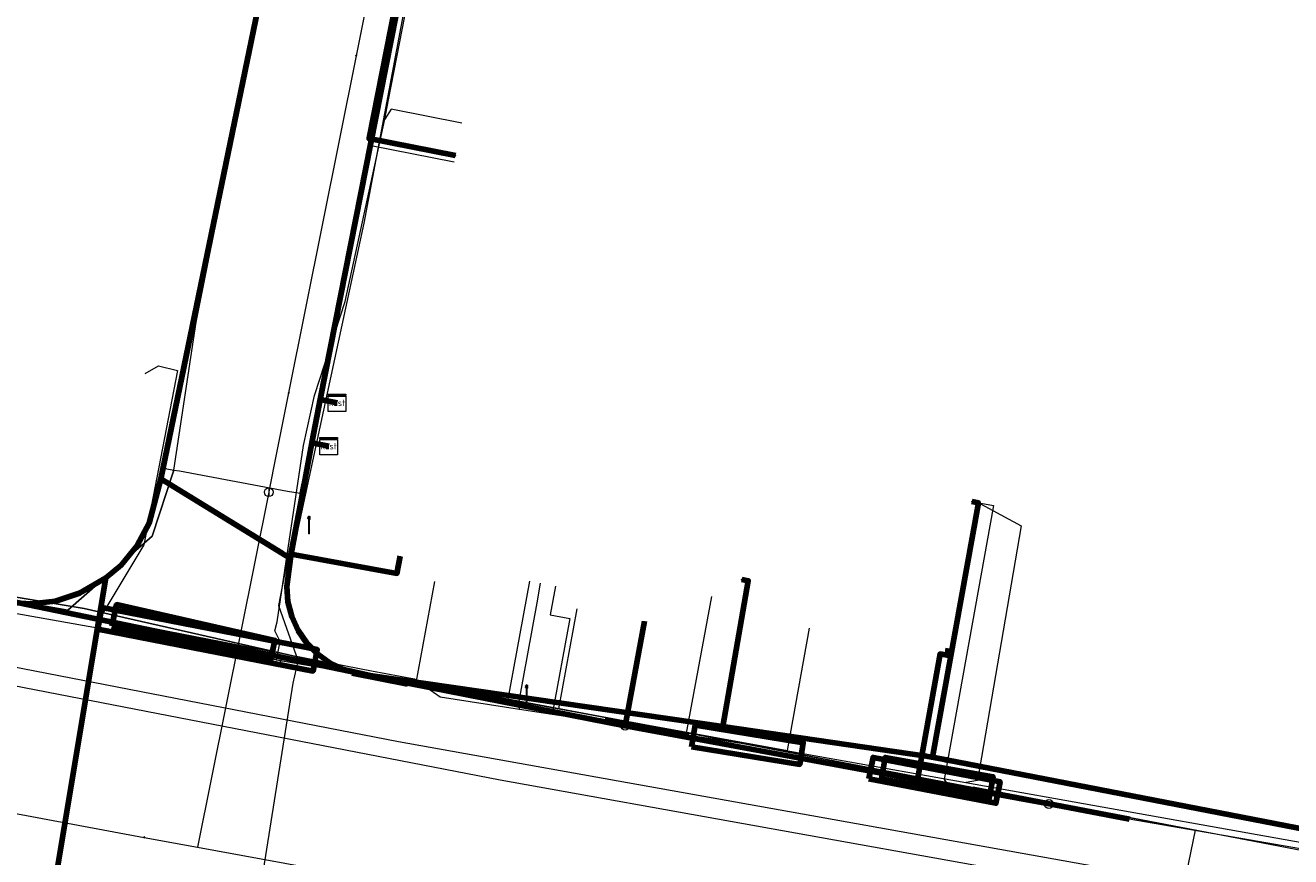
# Model space of a CAD drawing. Extents: x 152558 to 154479, y 462974 to 463683.
# Tile 202 of 256: x 153387 to 153444, y 463292 to 463330. Entities that reach past the tile are written whole.
import ezdxf
from ezdxf.enums import TextEntityAlignment as Align
from ezdxf.lldxf.tags import DXFTag

# ---------------------------------------------------------------- set-up
doc = ezdxf.new("R2010")
doc.units = 0
doc.header["$LTSCALE"] = 0.2
doc.layers.get('0').update_dxf_attribs({"linetype": 'CONTINUOUS'})
for name, color, linetype, lineweight in [('B-RO-KL-DATA_COAXIAAL_17_ZIGGO BV-G', 90, 'KL-DATA-N', 18), ('B-RO-KL-DATA_COAXIAAL_7_ZIGGO BV-G', 90, 'KL-DATA-N', 18), ('B-RO-KL-DATA_HULPSTUK_KPN BV-S', 90, 'CONTINUOUS', 25), ('B-RO-KL-DATA_HULPSTUK_REGGEFIBER OPERATOR BV-S', 90, 'CONTINUOUS', 25), ('B-RO-KL-DATA_HULPSTUK_ZIGGO BV-S', 90, 'CONTINUOUS', 25), ('B-RO-KL-DATA_KABELBED_KPN BV-G', 90, 'CONTINUOUS', 100), ('B-RO-KL-DATA_KABELBED_ZIGGO BV-G', 90, 'CONTINUOUS', 100), ('B-RO-KL-DATA_MANTELBUIS_75_ZIGGO BV-G', 90, 'CONTINUOUS', 100), ('B-RO-KL-DATA_REGGEFIBER OPERATOR BV-G', 90, 'KL-DATA-N', 18), ('B-RO-KL-DATA_STEDIN NETBEHEER BV-G', 90, 'KL-DATA-N', 18), ('B-RO-KL-ET_LS_400 V_STEDIN NETBEHEER BV-G', 190, 'KL-LS-N', 18), ('B-RO-KL-ET_LS_GEMEENTE AMERSFOORT-S', 190, 'CONTINUOUS', 25), ('B-RO-KL-ET_LS_MANTELBUIS_PVC_125_STEDIN NETBEHEER BV-G', 190, 'CONTINUOUS', 100), ('B-RO-KL-ET_MS_10 KV_STEDIN NETBEHEER BV-G', 130, 'KL-MS-N', 18), ('B-RO-KL-ET_MS_MANTELBUIS_PVC_125_STEDIN NETBEHEER BV-G', 130, 'CONTINUOUS', 100), ('B-RO-KL-GAS_LD_ASBESTCEMENT_124_0.1 BAR_STEDIN NETBEHEER BV-G', 50, 'KL-GAS-LD-N', 18), ('B-RO-KL-GAS_LD_HULPSTUK_STEDIN NETBEHEER BV-S', 50, 'CONTINUOUS', 25), ('B-RO-KL-GAS_LD_KOPER_22_0.1 BAR_STEDIN NETBEHEER BV-G', 50, 'KL-GAS-LD-N', 18), ('B-RO-KL-GAS_LD_MANTELBUIS_ASBESTCEMENT_180_STEDIN NETBEHEER BV-G', 50, 'CONTINUOUS', 100), ('B-RO-KL-GAS_LD_PE_32_0.1 BAR_STEDIN NETBEHEER BV-G', 50, 'KL-GAS-LD-N', 18), ('B-RO-KL-GAS_LD_PVC_110_0.1 BAR_STEDIN NETBEHEER BV-G', 50, 'KL-GAS-LD-N', 18), ('B-RO-KL-GAS_LD_PVC_63_0.1 BAR_STEDIN NETBEHEER BV-G', 50, 'KL-GAS-LD-N', 18), ('B-RO-KL-WATER_100_VITENS-G', 170, 'KL-WATER-N', 18), ('B-RO-KL-WATER_HULPSTUK_VITENS-S', 170, 'CONTINUOUS', 25), ('B-RO-OG-INFO_VITENS-S', 7, 'CONTINUOUS', 25)]:
    doc.layers.add(name, color=color, linetype=linetype, lineweight=lineweight)
doc.styles.add('NLCS-ISO', font='NLCS-ISO.ttf')
tags = doc.linetypes.add('KL-DATA-N', pattern='A,4,-1,[101,NLCS.SHX,S=0.5,R=0,X=0,Y=0],-1,4,-1,["D",Standard,S=1,R=0,X=-0.25,Y=-0.5],-1.5', length=12.5).pattern_tags.tags
tags[18] = DXFTag(74, 10)
tags = doc.linetypes.add('KL-GAS-LD-N', pattern='A,4,-1,[69,NLCS.SHX,S=0.5,R=0,X=0,Y=0],-1,4,-1,["L",Standard,S=1,R=0,X=0.25,Y=-0.5],-2', length=13).pattern_tags.tags
tags[18] = DXFTag(74, 10)
tags = doc.linetypes.add('KL-LS-N', pattern='A,4,-1,[103,NLCS.SHX,S=0.75,R=0,X=0,Y=0],-1,4,-1,["L",Standard,S=1,R=0,X=0,Y=-0.5],-2', length=13).pattern_tags.tags
tags[18] = DXFTag(74, 10)
tags = doc.linetypes.add('KL-MS-N', pattern='A,4,-1,[103,NLCS.SHX,S=0.75,R=0,X=0,Y=0],-1,4,-1,["M",Standard,S=1,R=0,X=0,Y=-0.5],-2', length=13).pattern_tags.tags
tags[18] = DXFTag(74, 10)
doc.linetypes.add('KL-WATER-N', pattern='A,7,-0.5,[168,NLCS.SHX,S=0.75,R=0,X=0.75,Y=0],-2', length=9.5)

# ---------------------------------------------------------------- blocks, each defined once
blk = doc.blocks.new('SKL-WTB_HULP_T STUK-SO')
at = {"color": 0, "linetype": 'ByBlock', "lineweight": 18}
blk.add_circle((0, 0), 1, dxfattribs=at)
at = {"color": 0, "linetype": 'ByBlock', "lineweight": -2, "style": 'NLCS-ISO'}
blk.add_text('T', height=1, dxfattribs=at).set_placement((0, 0), align=Align.MIDDLE_CENTER)
at = {"color": 0, "linetype": 'ByBlock', "lineweight": 18, "style": 'NLCS-ISO', "flags": 1}
for tag, p in [('TYPE', (1.5, 0)), ('OMSCHRIJVING', (1.5, -3)), ('LABEL', (1.5, -1.5))]:
    blk.add_attdef(tag, p, '', height=1, dxfattribs=at)
blk = doc.blocks.new('SKL-WTB_HULP_OVERLENGTE-SO')
at = {"color": 0, "linetype": 'ByBlock', "lineweight": 18}
for centre, radius in [((0, 0), 1), ((-0.42, 0), 0.417), ((0.42, 0), 0.417)]:
    blk.add_circle(centre, radius, dxfattribs=at)
at = {"color": 0, "linetype": 'ByBlock', "lineweight": 18, "style": 'NLCS-ISO', "flags": 1}
for tag, p in [('TYPE', (1.5, 0)), ('OMSCHRIJVING', (1.5, -3)), ('LABEL', (1.5, -1.5))]:
    blk.add_attdef(tag, p, '', height=1, dxfattribs=at)
blk = doc.blocks.new('SKL-WTB_HULP_KAST-SO')
at = {"color": 0, "linetype": 'ByBlock', "lineweight": 18}
for points in [[(-2, 2), (2, 2), (2, 1.68), (-2, 1.68)], [(-2, 1.52), (2, 1.52), (2, -2), (-2, -2)]]:
    blk.add_lwpolyline(points, close=True, dxfattribs=at)
at = {"color": 0, "linetype": 'ByBlock', "lineweight": 18, "style": 'NLCS-ISO'}
blk.add_text('kast', height=1.5, dxfattribs=at).set_placement((0, 0), align=Align.MIDDLE_CENTER)
at = {"color": 0, "linetype": 'ByBlock', "lineweight": 18, "style": 'NLCS-ISO', "flags": 1}
for tag, p in [('TYPE', (2.5, 0)), ('OMSCHRIJVING', (2.5, -3)), ('LABEL', (2.5, -1.5))]:
    blk.add_attdef(tag, p, '', height=1, dxfattribs=at)
blk = doc.blocks.new('SKL-WTB_HULP_OVERIG-SO')
at = {"color": 0, "linetype": 'ByBlock', "lineweight": 18}
for points in [[(-0.14, 0.14), (0.14, -0.14)], [(0.14, 0.14), (-0.14, -0.14)]]:
    blk.add_lwpolyline(points, dxfattribs=at)
at = {"color": 0, "linetype": 'ByBlock', "lineweight": 18, "style": 'NLCS-ISO', "flags": 1}
for tag, p in [('TYPE', (1.5, 0)), ('OMSCHRIJVING', (1.5, -3)), ('LABEL', (1.5, -1.5))]:
    blk.add_attdef(tag, p, '', height=1, dxfattribs=at)
blk = doc.blocks.new('SKL-WTB_HULP_AFSLUITER-SO')
at = {"color": 0, "linetype": 'ByBlock', "lineweight": 18}
blk.add_lwpolyline([(0, 0.8), (0, -0.8)], dxfattribs=at)
blk.add_circle((0, 0), 1, dxfattribs=at)
at = {"color": 0, "linetype": 'ByBlock', "lineweight": 18, "style": 'NLCS-ISO', "flags": 1}
for tag, p in [('TYPE', (1.5, 0)), ('OMSCHRIJVING', (1.5, -3)), ('LABEL', (1.5, -1.5))]:
    blk.add_attdef(tag, p, '', height=1, dxfattribs=at)
blk = doc.blocks.new('SKL-WTB_HULP_MOF-SO')
at = {"linetype": 'ByBlock', "lineweight": 18}
h = blk.add_hatch(color=0, dxfattribs=at)
h.dxf.hatch_style = 1
h.paths.add_polyline_path([(-0.5625, 0, 1), (0.5625, 0, 1)])
at = {"color": 0, "linetype": 'ByBlock', "lineweight": 18}
blk.add_circle((0, 0), 0.5625, dxfattribs=at)
at = {"color": 0, "linetype": 'ByBlock', "lineweight": 18, "style": 'NLCS-ISO', "flags": 1}
for tag, p in [('TYPE', (1.5, 0)), ('OMSCHRIJVING', (1.5, -3)), ('LABEL', (1.5, -1.5))]:
    blk.add_attdef(tag, p, '', height=1, dxfattribs=at)
blk = doc.blocks.new('SKL-ET_LS_MAST-SO')
for p, q in [((-0.05, 2.07), (0.05, 2.07)), ((-0.05, -2), (0.05, -2))]:
    blk.add_line(p, q)
for points in [[(-0.18, 1.76), (-0.22, 1.76), (-0.22, 1.84), (-0.18, 1.84), (-0.18, 1.79)], [(-0.18, 1.49), (-0.22, 1.49), (-0.22, 1.57), (-0.18, 1.57), (-0.18, 1.52)], [(-0.18, 1.79), (-0.05, 1.79)], [(-0.18, 1.76), (-0.05, 1.76)], [(-0.18, 1.52), (-0.05, 1.52)], [(-0.18, 1.49), (-0.05, 1.49)], [(-0.05, -2), (-0.05, 2.07)], [(0.05, -2), (0.05, 2.07)], [(0.18, 1.92), (0.05, 1.92)], [(0.18, 1.89), (0.05, 1.89)], [(0.18, 1.66), (0.05, 1.66)], [(0.18, 1.63), (0.05, 1.63)], [(0.18, 1.39), (0.05, 1.39)], [(0.18, 1.36), (0.05, 1.36)], [(0.18, 1.89), (0.22, 1.89), (0.22, 1.97), (0.18, 1.97), (0.18, 1.92)], [(0.18, 1.63), (0.22, 1.63), (0.22, 1.71), (0.18, 1.71), (0.18, 1.66)], [(0.18, 1.36), (0.22, 1.36), (0.22, 1.44), (0.18, 1.44), (0.18, 1.39)]]:
    blk.add_lwpolyline(points)
blk = doc.blocks.new('SOG-INFO_OVERIG-SO')
at = {"color": 0, "linetype": 'ByBlock', "lineweight": 18}
for points in [[(-0.14, 0.14), (0.14, -0.14)], [(0.14, 0.14), (-0.14, -0.14)]]:
    blk.add_lwpolyline(points, dxfattribs=at)
at = {"color": 0, "linetype": 'ByBlock', "lineweight": 18, "style": 'NLCS-ISO', "flags": 1}
for tag, p in [('TYPE', (1.5, 0)), ('OMSCHRIJVING', (1.5, -3)), ('LABEL', (1.5, -1.5))]:
    blk.add_attdef(tag, p, '', height=1, dxfattribs=at)

msp = doc.modelspace()

# ---------------------------------------------------------------- linework, layer by layer
at = {"layer": 'B-RO-KL-DATA_COAXIAAL_17_ZIGGO BV-G', "flags": 128}
for points in [[(153460.543, 463559.799), (153460.36, 463559.108), (153460.146, 463558.302), (153459.007, 463554.013), (153457.438, 463554.343), (153451.772, 463555.536), (153451.395, 463555.636), (153441.014, 463558.398), (153438.984, 463558.938), (153436.568, 463559.58), (153431.734, 463544.673), (153436.987, 463543.296), (153436.954, 463543.113), (153435.252, 463533.541), (153432.808, 463519.797), (153431.298, 463511.308), (153430.895, 463509.043), (153429.473, 463501.047), (153429.287, 463500), (153429.221, 463499.619), (153428.823, 463497.343), (153428.194, 463493.736), (153427.204, 463488.062), (153427.032, 463487.076), (153425.99, 463481.105), (153425.395, 463477.695), (153424.353, 463471.725), (153423.758, 463468.316), (153422.905, 463463.428), (153421.902, 463457.681), (153421.054, 463452.825), (153420.716, 463450.888), (153420.176, 463447.792), (153419.852, 463445.938), (153419.515, 463444.005), (153419.241, 463442.436), (153418.421, 463437.737), (153416.41, 463426.217), (153416.1, 463425.096), (153415.58, 463424.056), (153414.868, 463423.136), (153413.992, 463422.37), (153413.343, 463421.995), (153412.986, 463421.788), (153411.885, 463421.411), (153410.733, 463421.253), (153409.573, 463421.322), (153401.464, 463422.591), (153400.377, 463422.761), (153397.094, 463423.275), (153396.089, 463416.927), (153398.895, 463416.483), (153400.081, 463416.296), (153406.991, 463415.202), (153409.08, 463414.871), (153409.949, 463414.651), (153410.767, 463414.279), (153411.504, 463413.768), (153412.138, 463413.133), (153412.649, 463412.395), (153413.019, 463411.577), (153413.237, 463410.706), (153413.296, 463409.811), (153413.194, 463408.919), (153413.038, 463408.165), (153410.882, 463397.735), (153409.793, 463392.469), (153409.141, 463389.316), (153407.448, 463381.127), (153406.605, 463377.049), (153406.382, 463375.972), (153404.797, 463368.304), (153404.635, 463367.521), (153402.925, 463359.249), (153402.803, 463358.661), (153401.855, 463354.074), (153401.198, 463350.898), (153400.753, 463348.673), (153400.684, 463348.325), (153400.432, 463347.066), (153399.896, 463344.384), (153398.326, 463336.525), (153393.352, 463312.435), (153392.757, 463309.554), (153398.681, 463305.928), (153398.718, 463306.125), (153399.164, 463308.558), (153399.615, 463311.013), (153399.651, 463311.198), (153400.426, 463311.049)], [(153400.426, 463311.049), (153399.651, 463311.198), (153399.675, 463311.32), (153400.039, 463313.172), (153400.805, 463313.025)]]:
    msp.add_lwpolyline(points, dxfattribs=at)
at = {"layer": 'B-RO-KL-DATA_COAXIAAL_7_ZIGGO BV-G', "flags": 128}
for points in [[(153407.257, 463398.469), (153410.882, 463397.735), (153409.793, 463392.469), (153409.141, 463389.316), (153407.448, 463381.127), (153406.605, 463377.049), (153406.382, 463375.972), (153404.797, 463368.304), (153404.635, 463367.521), (153402.925, 463359.249), (153402.803, 463358.661), (153401.855, 463354.074), (153401.198, 463350.898), (153400.753, 463348.673), (153400.684, 463348.325), (153400.432, 463347.066), (153399.896, 463344.384), (153398.326, 463336.525), (153393.352, 463312.435), (153392.757, 463309.554), (153398.681, 463305.928), (153398.718, 463306.125), (153399.164, 463308.558), (153399.615, 463311.013), (153399.651, 463311.198), (153400.426, 463311.049)], [(153407.257, 463398.469), (153410.882, 463397.735), (153409.793, 463392.469), (153409.141, 463389.316), (153407.448, 463381.127), (153406.605, 463377.049), (153406.382, 463375.972), (153404.797, 463368.304), (153404.635, 463367.521), (153402.925, 463359.249), (153402.803, 463358.661), (153401.855, 463354.074), (153401.198, 463350.898), (153400.753, 463348.673), (153400.684, 463348.325), (153400.432, 463347.066), (153399.896, 463344.384), (153398.326, 463336.525), (153393.352, 463312.435), (153392.757, 463309.554), (153398.681, 463305.928), (153398.718, 463306.125), (153399.164, 463308.558), (153399.615, 463311.013), (153399.651, 463311.198), (153400.426, 463311.049)], [(153407.257, 463398.469), (153410.882, 463397.735), (153409.793, 463392.469), (153409.141, 463389.316), (153407.448, 463381.127), (153406.605, 463377.049), (153406.382, 463375.972), (153404.797, 463368.304), (153404.635, 463367.521), (153402.925, 463359.249), (153402.803, 463358.661), (153401.855, 463354.074), (153401.198, 463350.898), (153400.753, 463348.673), (153400.684, 463348.325), (153400.432, 463347.066), (153399.896, 463344.384), (153398.326, 463336.525), (153393.352, 463312.435), (153392.757, 463309.554), (153398.681, 463305.928), (153398.718, 463306.125), (153399.164, 463308.558), (153399.615, 463311.013), (153399.651, 463311.198), (153400.426, 463311.049)], [(153405.587, 463390.035), (153409.141, 463389.316), (153407.448, 463381.127), (153406.605, 463377.049), (153406.382, 463375.972), (153404.797, 463368.304), (153404.635, 463367.521), (153402.925, 463359.249), (153402.803, 463358.661), (153401.855, 463354.074), (153401.198, 463350.898), (153400.753, 463348.673), (153400.684, 463348.325), (153400.432, 463347.066), (153399.896, 463344.384), (153398.326, 463336.525), (153393.352, 463312.435), (153392.757, 463309.554), (153398.681, 463305.928), (153398.718, 463306.125), (153399.164, 463308.558), (153399.615, 463311.013), (153399.651, 463311.198), (153400.426, 463311.049)], [(153405.587, 463390.035), (153409.141, 463389.316), (153407.448, 463381.127), (153406.605, 463377.049), (153406.382, 463375.972), (153404.797, 463368.304), (153404.635, 463367.521), (153402.925, 463359.249), (153402.803, 463358.661), (153401.855, 463354.074), (153401.198, 463350.898), (153400.753, 463348.673), (153400.684, 463348.325), (153400.432, 463347.066), (153399.896, 463344.384), (153398.326, 463336.525), (153393.352, 463312.435), (153392.757, 463309.554), (153398.681, 463305.928), (153398.718, 463306.125), (153399.164, 463308.558), (153399.615, 463311.013), (153399.651, 463311.198), (153400.426, 463311.049)], [(153405.587, 463390.035), (153409.141, 463389.316), (153407.448, 463381.127), (153406.605, 463377.049), (153406.382, 463375.972), (153404.797, 463368.304), (153404.635, 463367.521), (153402.925, 463359.249), (153402.803, 463358.661), (153401.855, 463354.074), (153401.198, 463350.898), (153400.753, 463348.673), (153400.684, 463348.325), (153400.432, 463347.066), (153399.896, 463344.384), (153398.326, 463336.525), (153393.352, 463312.435), (153392.757, 463309.554), (153398.681, 463305.928), (153398.718, 463306.125), (153399.164, 463308.558), (153399.615, 463311.013), (153399.651, 463311.198), (153400.426, 463311.049)], [(153417.379, 463379.7), (153417.085, 463379.76), (153417.205, 463380.348), (153413.875, 463381.03), (153412.226, 463373.071), (153412.023, 463372.091), (153410.594, 463365.194), (153409.578, 463360.29), (153409.335, 463359.115), (153407.59, 463350.695), (153407.266, 463349.128), (153405.861, 463342.346), (153405.739, 463341.758), (153404.418, 463335.383), (153404.175, 463334.209), (153403.182, 463329.16), (153402.584, 463326.119), (153400.097, 463313.467), (153400.039, 463313.172), (153399.675, 463311.32), (153399.651, 463311.198), (153400.426, 463311.049)], [(153402.906, 463376.676), (153404.47, 463376.359), (153406.382, 463375.972), (153404.797, 463368.304), (153404.635, 463367.521), (153402.925, 463359.249), (153402.803, 463358.661), (153401.855, 463354.074), (153401.198, 463350.898), (153400.753, 463348.673), (153400.684, 463348.325), (153400.432, 463347.066), (153399.896, 463344.384), (153398.326, 463336.525), (153393.352, 463312.435), (153392.757, 463309.554), (153398.681, 463305.928), (153398.718, 463306.125), (153399.164, 463308.558), (153399.615, 463311.013), (153399.651, 463311.198), (153400.426, 463311.049)], [(153402.062, 463372.504), (153404.47, 463376.359), (153406.382, 463375.972), (153404.797, 463368.304), (153404.635, 463367.521), (153402.925, 463359.249), (153402.803, 463358.661), (153401.855, 463354.074), (153401.198, 463350.898), (153400.753, 463348.673), (153400.684, 463348.325), (153400.432, 463347.066), (153399.896, 463344.384), (153398.326, 463336.525), (153393.352, 463312.435), (153392.757, 463309.554), (153398.681, 463305.928), (153398.718, 463306.125), (153399.164, 463308.558), (153399.615, 463311.013), (153399.651, 463311.198), (153400.426, 463311.049)], [(153415.783, 463372.343), (153412.226, 463373.071), (153412.023, 463372.091), (153410.594, 463365.194), (153409.578, 463360.29), (153409.335, 463359.115), (153407.59, 463350.695), (153407.266, 463349.128), (153405.861, 463342.346), (153405.739, 463341.758), (153404.418, 463335.383), (153404.175, 463334.209), (153403.182, 463329.16), (153402.584, 463326.119), (153400.097, 463313.467), (153400.039, 463313.172), (153399.675, 463311.32), (153399.651, 463311.198), (153400.426, 463311.049)], [(153401.19, 463368.218), (153404.635, 463367.521), (153402.925, 463359.249), (153402.803, 463358.661), (153401.855, 463354.074), (153401.198, 463350.898), (153400.753, 463348.673), (153400.684, 463348.325), (153400.432, 463347.066), (153399.896, 463344.384), (153398.326, 463336.525), (153393.352, 463312.435), (153392.757, 463309.554), (153398.681, 463305.928), (153398.718, 463306.125), (153399.164, 463308.558), (153399.615, 463311.013), (153399.651, 463311.198), (153400.426, 463311.049)], [(153401.19, 463368.218), (153404.635, 463367.521), (153402.925, 463359.249), (153402.803, 463358.661), (153401.855, 463354.074), (153401.198, 463350.898), (153400.753, 463348.673), (153400.684, 463348.325), (153400.432, 463347.066), (153399.896, 463344.384), (153398.326, 463336.525), (153393.352, 463312.435), (153392.757, 463309.554), (153398.681, 463305.928), (153398.718, 463306.125), (153399.164, 463308.558), (153399.615, 463311.013), (153399.651, 463311.198), (153400.426, 463311.049)], [(153401.19, 463368.218), (153404.635, 463367.521), (153402.925, 463359.249), (153402.803, 463358.661), (153401.855, 463354.074), (153401.198, 463350.898), (153400.753, 463348.673), (153400.684, 463348.325), (153400.432, 463347.066), (153399.896, 463344.384), (153398.326, 463336.525), (153393.352, 463312.435), (153392.757, 463309.554), (153398.681, 463305.928), (153398.718, 463306.125), (153399.164, 463308.558), (153399.615, 463311.013), (153399.651, 463311.198), (153400.426, 463311.049)], [(153413.699, 463366.79), (153410.594, 463365.194), (153409.578, 463360.29), (153409.335, 463359.115), (153407.59, 463350.695), (153407.266, 463349.128), (153405.861, 463342.346), (153405.739, 463341.758), (153404.418, 463335.383), (153404.175, 463334.209), (153403.182, 463329.16), (153402.584, 463326.119), (153400.097, 463313.467), (153400.039, 463313.172), (153399.675, 463311.32), (153399.651, 463311.198), (153400.426, 463311.049)], [(153413.699, 463366.79), (153410.594, 463365.194), (153409.578, 463360.29), (153409.335, 463359.115), (153407.59, 463350.695), (153407.266, 463349.128), (153405.861, 463342.346), (153405.739, 463341.758), (153404.418, 463335.383), (153404.175, 463334.209), (153403.182, 463329.16), (153402.584, 463326.119), (153400.097, 463313.467), (153400.039, 463313.172), (153399.675, 463311.32), (153399.651, 463311.198), (153400.426, 463311.049)], [(153413.244, 463359.54), (153409.578, 463360.29), (153409.335, 463359.115), (153407.59, 463350.695), (153407.266, 463349.128), (153405.861, 463342.346), (153405.739, 463341.758), (153404.418, 463335.383), (153404.175, 463334.209), (153403.182, 463329.16), (153402.584, 463326.119), (153400.097, 463313.467), (153400.039, 463313.172), (153399.675, 463311.32), (153399.651, 463311.198), (153400.426, 463311.049)], [(153413.008, 463358.363), (153409.335, 463359.115), (153407.59, 463350.695), (153407.266, 463349.128), (153405.861, 463342.346), (153405.739, 463341.758), (153404.418, 463335.383), (153404.175, 463334.209), (153403.182, 463329.16), (153402.584, 463326.119), (153400.097, 463313.467), (153400.039, 463313.172), (153399.675, 463311.32), (153399.651, 463311.198), (153400.426, 463311.049)], [(153400.426, 463311.049), (153399.651, 463311.198), (153399.615, 463311.013), (153399.164, 463308.558), (153398.718, 463306.125), (153398.681, 463305.928), (153392.757, 463309.554), (153393.352, 463312.435), (153398.326, 463336.525), (153399.896, 463344.384), (153400.432, 463347.066), (153400.684, 463348.325), (153400.753, 463348.673), (153393.333, 463350.08), (153390.301, 463350.655), (153390.226, 463350.262), (153389.851, 463348.298), (153389.36, 463348.391)], [(153411.279, 463349.94), (153407.59, 463350.695), (153407.266, 463349.128), (153405.861, 463342.346), (153405.739, 463341.758), (153404.418, 463335.383), (153404.175, 463334.209), (153403.182, 463329.16), (153402.584, 463326.119), (153400.097, 463313.467), (153400.039, 463313.172), (153399.675, 463311.32), (153399.651, 463311.198), (153400.426, 463311.049)], [(153411.279, 463349.94), (153407.59, 463350.695), (153407.266, 463349.128), (153405.861, 463342.346), (153405.739, 463341.758), (153404.418, 463335.383), (153404.175, 463334.209), (153403.182, 463329.16), (153402.584, 463326.119), (153400.097, 463313.467), (153400.039, 463313.172), (153399.675, 463311.32), (153399.651, 463311.198), (153400.426, 463311.049)], [(153409.618, 463341.577), (153405.861, 463342.346), (153405.739, 463341.758), (153404.418, 463335.383), (153404.175, 463334.209), (153403.182, 463329.16), (153402.584, 463326.119), (153400.097, 463313.467), (153400.039, 463313.172), (153399.675, 463311.32), (153399.651, 463311.198), (153400.426, 463311.049)], [(153408.143, 463334.621), (153404.418, 463335.383), (153404.175, 463334.209), (153403.182, 463329.16), (153402.584, 463326.119), (153400.097, 463313.467), (153400.039, 463313.172), (153399.675, 463311.32), (153399.651, 463311.198), (153400.426, 463311.049)], [(153354.024, 463315.122), (153352.992, 463309.619), (153359.279, 463308.526), (153365.763, 463307.398), (153374.823, 463305.823), (153383.433, 463304.326), (153385.664, 463303.938), (153386.812, 463303.85), (153387.957, 463303.984), (153389.055, 463304.334), (153390.066, 463304.888), (153390.25, 463305.041), (153390.952, 463305.625), (153391.681, 463306.518), (153392.226, 463307.534), (153392.567, 463308.635), (153392.757, 463309.554), (153398.681, 463305.928), (153398.718, 463306.125), (153399.164, 463308.558), (153399.615, 463311.013), (153399.651, 463311.198), (153400.426, 463311.049)], [(153360.309, 463314.019), (153359.279, 463308.526), (153365.763, 463307.398), (153374.823, 463305.823), (153383.433, 463304.326), (153385.664, 463303.938), (153386.812, 463303.85), (153387.957, 463303.984), (153389.055, 463304.334), (153390.066, 463304.888), (153390.25, 463305.041), (153390.952, 463305.625), (153391.681, 463306.518), (153392.226, 463307.534), (153392.567, 463308.635), (153392.757, 463309.554), (153398.681, 463305.928), (153398.718, 463306.125), (153399.164, 463308.558), (153399.615, 463311.013), (153399.651, 463311.198), (153400.426, 463311.049)], [(153400.805, 463313.025), (153400.039, 463313.172), (153399.675, 463311.32), (153399.651, 463311.198), (153399.615, 463311.013), (153399.164, 463308.558), (153398.718, 463306.125), (153398.681, 463305.928), (153392.757, 463309.554), (153392.567, 463308.635), (153392.226, 463307.534), (153391.681, 463306.518), (153390.952, 463305.625), (153390.25, 463305.041), (153387.872, 463290.826), (153384.428, 463291.452), (153378.673, 463292.499), (153366.317, 463294.745), (153362.362, 463295.464), (153360.491, 463285.541)], [(153374.44, 463282.613), (153374.647, 463283.755), (153377.008, 463283.327), (153378.673, 463292.499), (153384.428, 463291.452), (153387.872, 463290.826), (153390.25, 463305.041), (153390.952, 463305.625), (153391.681, 463306.518), (153392.226, 463307.534), (153392.567, 463308.635), (153392.757, 463309.554), (153398.681, 463305.928), (153398.718, 463306.125), (153399.164, 463308.558), (153399.615, 463311.013), (153399.651, 463311.198), (153399.675, 463311.32), (153400.039, 463313.172), (153400.805, 463313.025)], [(153382.555, 463281.131), (153383.345, 463285.486), (153384.428, 463291.452), (153387.872, 463290.826), (153390.25, 463305.041), (153390.952, 463305.625), (153391.681, 463306.518), (153392.226, 463307.534), (153392.567, 463308.635), (153392.757, 463309.554), (153398.681, 463305.928), (153398.718, 463306.125), (153399.164, 463308.558), (153399.615, 463311.013), (153399.651, 463311.198), (153399.675, 463311.32), (153400.039, 463313.172), (153400.805, 463313.025)], [(153405.656, 463277.713), (153407.376, 463287.238), (153396.97, 463289.144), (153393.133, 463289.846), (153390.384, 463290.35), (153388.17, 463290.772), (153387.872, 463290.826), (153390.25, 463305.041), (153390.952, 463305.625), (153391.681, 463306.518), (153392.226, 463307.534), (153392.567, 463308.635), (153392.757, 463309.554), (153398.681, 463305.928), (153398.718, 463306.125), (153399.164, 463308.558), (153399.615, 463311.013), (153399.651, 463311.198), (153399.675, 463311.32), (153400.039, 463313.172), (153400.805, 463313.025)], [(153395.231, 463279.517), (153396.97, 463289.144), (153393.133, 463289.846), (153390.384, 463290.35), (153388.17, 463290.772), (153387.872, 463290.826), (153390.25, 463305.041), (153390.952, 463305.625), (153391.681, 463306.518), (153392.226, 463307.534), (153392.567, 463308.635), (153392.757, 463309.554), (153398.681, 463305.928), (153398.718, 463306.125), (153399.164, 463308.558), (153399.615, 463311.013), (153399.651, 463311.198), (153399.675, 463311.32), (153400.039, 463313.172), (153400.805, 463313.025)], [(153391.266, 463279.512), (153393.133, 463289.846), (153390.384, 463290.35), (153388.17, 463290.772), (153387.872, 463290.826), (153390.25, 463305.041), (153390.952, 463305.625), (153391.681, 463306.518), (153392.226, 463307.534), (153392.567, 463308.635), (153392.757, 463309.554), (153398.681, 463305.928), (153398.718, 463306.125), (153399.164, 463308.558), (153399.615, 463311.013), (153399.651, 463311.198), (153399.675, 463311.32), (153400.039, 463313.172), (153400.805, 463313.025)], [(153366.79, 463312.877), (153365.763, 463307.398), (153374.823, 463305.823), (153383.433, 463304.326), (153385.664, 463303.938), (153386.812, 463303.85), (153387.957, 463303.984), (153389.055, 463304.334), (153390.066, 463304.888), (153390.25, 463305.041), (153390.952, 463305.625), (153391.681, 463306.518), (153392.226, 463307.534), (153392.567, 463308.635), (153392.757, 463309.554), (153398.681, 463305.928), (153398.718, 463306.125), (153399.164, 463308.558), (153399.615, 463311.013), (153399.651, 463311.198), (153400.426, 463311.049)], [(153375.855, 463311.33), (153374.823, 463305.823), (153383.433, 463304.326), (153385.664, 463303.938), (153386.812, 463303.85), (153387.957, 463303.984), (153389.055, 463304.334), (153390.066, 463304.888), (153390.25, 463305.041), (153390.952, 463305.625), (153391.681, 463306.518), (153392.226, 463307.534), (153392.567, 463308.635), (153392.757, 463309.554), (153398.681, 463305.928), (153398.718, 463306.125), (153399.164, 463308.558), (153399.615, 463311.013), (153399.651, 463311.198), (153400.426, 463311.049)], [(153384.323, 463309.432), (153383.433, 463304.326), (153385.664, 463303.938), (153386.812, 463303.85), (153387.957, 463303.984), (153389.055, 463304.334), (153390.066, 463304.888), (153390.25, 463305.041), (153390.952, 463305.625), (153391.681, 463306.518), (153392.226, 463307.534), (153392.567, 463308.635), (153392.757, 463309.554), (153398.681, 463305.928), (153398.718, 463306.125), (153399.164, 463308.558), (153399.615, 463311.013), (153399.651, 463311.198), (153400.426, 463311.049)], [(153433.304, 463294.722), (153428.656, 463295.577), (153427.304, 463295.826), (153414.644, 463298.156), (153413.961, 463298.292), (153404.109, 463300.256), (153401.787, 463300.682), (153401.114, 463300.866), (153400.484, 463301.165), (153399.916, 463301.569), (153399.426, 463302.065), (153399.03, 463302.639), (153398.74, 463303.273), (153398.564, 463303.948), (153398.508, 463304.643), (153398.573, 463305.337), (153398.681, 463305.928), (153398.718, 463306.125), (153399.164, 463308.558), (153399.615, 463311.013), (153399.651, 463311.198), (153400.426, 463311.049)], [(153428.565, 463301.732), (153428.766, 463301.696), (153428.731, 463301.499), (153428.337, 463301.57), (153427.304, 463295.826), (153414.644, 463298.156), (153413.961, 463298.292), (153404.109, 463300.256), (153401.787, 463300.682), (153401.114, 463300.866), (153400.484, 463301.165), (153399.916, 463301.569), (153399.426, 463302.065), (153399.03, 463302.639), (153398.74, 463303.273), (153398.564, 463303.948), (153398.508, 463304.643), (153398.573, 463305.337), (153398.681, 463305.928), (153398.718, 463306.125), (153399.164, 463308.558), (153399.615, 463311.013), (153399.651, 463311.198), (153400.426, 463311.049)], [(153414.838, 463303.064), (153413.961, 463298.292), (153404.109, 463300.256), (153401.787, 463300.682), (153401.114, 463300.866), (153400.484, 463301.165), (153399.916, 463301.569), (153399.426, 463302.065), (153399.03, 463302.639), (153398.74, 463303.273), (153398.564, 463303.948), (153398.508, 463304.643), (153398.573, 463305.337), (153398.681, 463305.928), (153398.718, 463306.125), (153399.164, 463308.558), (153399.615, 463311.013), (153399.651, 463311.198), (153400.426, 463311.049)], [(153403.681, 463306.028), (153403.537, 463305.241), (153398.718, 463306.125), (153399.164, 463308.558), (153399.615, 463311.013), (153399.651, 463311.198), (153400.426, 463311.049)]]:
    msp.add_lwpolyline(points, dxfattribs=at)
at = {"layer": 'B-RO-KL-DATA_KABELBED_KPN BV-G', "flags": 128}
for points in [[(153404.395, 463335.781), (153404.075, 463334.22), (153402.266, 463325.088), (153406.208, 463324.307)], [(153346.095, 463311.119), (153346.096, 463311.119), (153347.638, 463310.849), (153365.494, 463307.658), (153377.751, 463305.468), (153377.754, 463305.467), (153378.097, 463305.406), (153384.426, 463304.275), (153402.325, 463300.582), (153418.41, 463298.254), (153427.7, 463296.909), (153428.614, 463296.732), (153475.07, 463287.734), (153475.159, 463287.717)], [(153428.614, 463296.732), (153427.995, 463296.856), (153430.085, 463308.47), (153429.79, 463308.523)], [(153418.408, 463298.245), (153418.41, 463298.254), (153419.576, 463304.908), (153419.28, 463304.959)]]:
    msp.add_lwpolyline(points, dxfattribs=at)
at = {"layer": 'B-RO-KL-DATA_KABELBED_ZIGGO BV-G', "flags": 128}
for points in [[(153392.757, 463309.554), (153398.326, 463336.525), (153400.753, 463348.673)], [(153400.039, 463313.172), (153404.418, 463335.383)], [(153399.651, 463311.198), (153400.039, 463313.172)], [(153400.039, 463313.172), (153400.805, 463313.025)], [(153398.718, 463306.125), (153399.651, 463311.198)], [(153399.651, 463311.198), (153400.426, 463311.049)], [(153390.25, 463305.041), (153390.952, 463305.625), (153391.681, 463306.518), (153392.226, 463307.534), (153392.757, 463309.554)], [(153392.757, 463309.554), (153398.681, 463305.928)], [(153413.961, 463298.292), (153401.787, 463300.682), (153401.114, 463300.866), (153400.484, 463301.165), (153399.916, 463301.569), (153399.426, 463302.065), (153399.03, 463302.639), (153398.74, 463303.273), (153398.564, 463303.948), (153398.508, 463304.643), (153398.681, 463305.928)], [(153398.681, 463305.928), (153398.718, 463306.125)], [(153403.681, 463306.028), (153403.537, 463305.241), (153398.718, 463306.125)], [(153383.433, 463304.326), (153385.664, 463303.938), (153386.812, 463303.85), (153387.957, 463303.984), (153389.055, 463304.334), (153390.25, 463305.041)], [(153390.25, 463305.041), (153387.872, 463290.826)], [(153413.961, 463298.292), (153414.838, 463303.064)], [(153428.565, 463301.732), (153428.766, 463301.696), (153428.731, 463301.499), (153428.337, 463301.57), (153427.304, 463295.826)], [(153427.304, 463295.826), (153413.961, 463298.292)], [(153433.304, 463294.722), (153427.304, 463295.826)]]:
    msp.add_lwpolyline(points, dxfattribs=at)
at = {"layer": 'B-RO-KL-DATA_MANTELBUIS_75_ZIGGO BV-G', "flags": 128}
msp.add_lwpolyline([(153393.106, 463309.34), (153398.303, 463306.16)], dxfattribs=at)
at = {"layer": 'B-RO-KL-DATA_REGGEFIBER OPERATOR BV-G', "flags": 128}
for points in [[(153393.36, 463309.953), (153394.367, 463316.712), (153398.611, 463337.826)], [(153399.649, 463311.525), (153402.363, 463324.769), (153406.15, 463324.018)], [(153392.967, 463310.032), (153393.36, 463309.953), (153392.372, 463306.945), (153388.518, 463303.56), (153383.146, 463304.53), (153382.086, 463304.732), (153381.82, 463304.614), (153366.547, 463307.284), (153364.314, 463307.795), (153354.976, 463309.561), (153352.399, 463309.965), (153342.985, 463311.501), (153335.363, 463312.786), (153333.477, 463313.4), (153332.67, 463313.491), (153323.489, 463315.178), (153310.916, 463317.869), (153302.599, 463319.011), (153292.076, 463320.906), (153282.729, 463322.637), (153282.631, 463323.21), (153280.618, 463323.593), (153280.6, 463323.628)], [(153399.123, 463308.909), (153399.649, 463311.525)], [(153383.146, 463304.53), (153388.518, 463303.56), (153392.372, 463306.945), (153393.36, 463309.953)], [(153392.967, 463310.032), (153393.36, 463309.953)], [(153393.36, 463309.953), (153393.616, 463309.921), (153398.539, 463308.995), (153399.123, 463308.909)], [(153399.123, 463308.909), (153398.136, 463303.783), (153399.029, 463301.24)], [(153404.424, 463300.254), (153405.268, 463304.873)], [(153410.927, 463299.066), (153411.761, 463303.63)], [(153410.927, 463299.066), (153421.375, 463297.157), (153422.38, 463302.743)], [(153397.048, 463289.405), (153397.249, 463290.455), (153398.807, 463300.229), (153399.029, 463301.24)], [(153399.029, 463301.24), (153404.424, 463300.254)], [(153404.424, 463300.254), (153410.927, 463299.066)]]:
    msp.add_lwpolyline(points, dxfattribs=at)
at = {"layer": 'B-RO-KL-DATA_STEDIN NETBEHEER BV-G', "flags": 128}
msp.add_lwpolyline([(153345.19, 463311.536), (153349.211, 463310.785), (153375.238, 463306.258), (153383.678, 463304.567), (153389.267, 463303.64), (153402.355, 463300.679), (153416.554, 463298.008), (153439.985, 463293.52), (153434.169, 463265.325), (153432.961, 463259.751), (153431.109, 463248.21), (153424.99, 463249.287), (153424.886, 463248.696)], dxfattribs=at)
at = {"layer": 'B-RO-KL-ET_LS_400 V_STEDIN NETBEHEER BV-G', "flags": 128}
for points in [[(153426.269, 463412.986), (153425.492, 463412.385), (153424.659, 463411.862), (153423.78, 463411.422), (153422.862, 463411.07), (153421.914, 463410.808), (153421.352, 463410.586), (153420.843, 463410.259), (153420.408, 463409.839), (153420.063, 463409.343), (153419.819, 463408.788), (153414.494, 463382.047), (153413.961, 463380.706), (153411.571, 463368.607), (153404.469, 463334.147), (153402.029, 463321.226), (153398.514, 463304.934)], [(153392.047, 463314.362), (153392.656, 463314.721), (153393.527, 463314.495), (153391.984, 463306.551), (153389.978, 463303.196)], [(153476.053, 463287.382), (153429.514, 463295.682), (153423.529, 463296.749), (153420.53, 463297.284), (153412.841, 463298.467), (153410.626, 463298.808), (153409.129, 463299.038), (153405.513, 463299.595), (153404.341, 463300.42), (153402.373, 463300.778), (153389.978, 463303.196), (153387.522, 463303.687), (153383.661, 463304.468), (153380.624, 463304.99), (153378.171, 463305.411), (153370.577, 463306.715), (153367.102, 463307.312), (153365.331, 463307.617), (153363.611, 463307.912), (153356.645, 463309.108), (153354.883, 463309.411), (153352.477, 463309.824), (153346.366, 463310.873), (153346.081, 463310.955), (153345.816, 463311.088), (153345.58, 463311.269), (153345.384, 463311.492), (153345.294, 463311.644), (153345.256, 463311.708), (153345.133, 463312.027), (153345.087, 463312.32), (153345.099, 463312.616)], [(153514.351, 463278.158), (153496.257, 463280.977), (153403.611, 463297.551), (153377.908, 463302.549), (153344.38, 463308.709), (153344.893, 463311.503)], [(153429.808, 463308.621), (153432.034, 463307.409), (153430.043, 463295.791), (153429.518, 463295.702), (153429.514, 463295.682)], [(153410.084, 463304.792), (153409.921, 463303.906)], [(153410.781, 463304.664), (153410.539, 463303.346), (153411.429, 463303.182), (153410.626, 463298.808)], [(153409.921, 463303.906), (153409.067, 463299.25), (153409.129, 463299.038)]]:
    msp.add_lwpolyline(points, dxfattribs=at)
at = {"layer": 'B-RO-KL-ET_LS_MANTELBUIS_PVC_125_STEDIN NETBEHEER BV-G', "flags": 128}
for points in [[(153389.88, 463302.706), (153399.713, 463300.787), (153399.905, 463301.769), (153390.072, 463303.688), (153389.88, 463302.706)], [(153390.525, 463302.842), (153397.746, 463301.209), (153397.966, 463302.185), (153390.745, 463303.818), (153390.525, 463302.842)], [(153416.99, 463297.323), (153421.927, 463296.528), (153422.085, 463297.516), (153417.148, 463298.311), (153416.99, 463297.323)], [(153425.089, 463295.864), (153430.884, 463294.754), (153431.072, 463295.736), (153425.277, 463296.846), (153425.089, 463295.864)], [(153425.658, 463295.862), (153430.58, 463294.984), (153430.756, 463295.968), (153425.834, 463296.846), (153425.658, 463295.862)]]:
    msp.add_lwpolyline(points, dxfattribs=at)
at = {"layer": 'B-RO-KL-ET_MS_10 KV_STEDIN NETBEHEER BV-G', "flags": 128}
for points in [[(153635.874, 463260.785), (153634.069, 463260.963), (153631.39, 463259.115), (153557.914, 463271.958), (153537.219, 463275.654), (153532.667, 463276.38), (153496.671, 463283.138), (153482.656, 463285.588), (153474.037, 463287.357), (153444.891, 463292.58), (153416.554, 463298.008), (153402.355, 463300.679), (153389.267, 463303.64), (153383.678, 463304.567), (153375.238, 463306.258), (153349.211, 463310.785), (153332.803, 463312.848), (153332.66, 463312.893), (153332.544, 463312.987), (153332.47, 463313.117), (153332.449, 463313.265), (153332.484, 463313.41), (153332.52, 463313.474), (153332.766, 463313.612), (153333.786, 463314.455), (153334.639, 463315.466), (153335.299, 463316.613), (153335.741, 463317.853), (153338.985, 463339.678), (153343.107, 463365.714), (153347.476, 463393.052), (153348.86, 463403.066), (153353.013, 463429.971), (153362.849, 463428.502), (153366.92, 463427.944), (153366.592, 463425.748), (153365.306, 463425.94)], [(153362.569, 463426.623), (153360.852, 463426.879), (153359.918, 463418.422), (153359.95, 463418.278), (153360.051, 463418.171), (153360.093, 463418.149), (153360.375, 463418.108), (153360.442, 463418.079), (153360.549, 463417.988), (153360.619, 463417.865), (153360.635, 463417.797), (153360.631, 463417.659), (153355.496, 463385.014), (153354.83, 463380.416), (153354.338, 463377.644), (153352.115, 463363.843), (153350.453, 463352.782), (153349.919, 463349.961), (153348.231, 463338.924), (153346.651, 463330.272), (153345.963, 463325.047), (153345.581, 463322.303), (153343.806, 463311.525), (153343.795, 463310.728), (153343.943, 463309.945), (153344.244, 463309.208), (153344.686, 463308.545), (153345.25, 463307.982), (153348.615, 463307.387), (153408.246, 463295.83), (153513.568, 463276.94), (153632.959, 463256.43), (153633.748, 463260.681), (153634.082, 463260.911), (153635.422, 463260.78)]]:
    msp.add_lwpolyline(points, dxfattribs=at)
at = {"layer": 'B-RO-KL-ET_MS_MANTELBUIS_PVC_125_STEDIN NETBEHEER BV-G', "flags": 128}
for points in [[(153389.88, 463302.706), (153399.713, 463300.787), (153399.905, 463301.769), (153390.072, 463303.688), (153389.88, 463302.706)], [(153390.525, 463302.842), (153397.746, 463301.209), (153397.966, 463302.185), (153390.745, 463303.818), (153390.525, 463302.842)], [(153416.99, 463297.323), (153421.927, 463296.528), (153422.085, 463297.516), (153417.148, 463298.311), (153416.99, 463297.323)], [(153425.089, 463295.864), (153430.884, 463294.754), (153431.072, 463295.736), (153425.277, 463296.846), (153425.089, 463295.864)], [(153425.658, 463295.862), (153430.58, 463294.984), (153430.756, 463295.968), (153425.834, 463296.846), (153425.658, 463295.862)]]:
    msp.add_lwpolyline(points, dxfattribs=at)
at = {"layer": 'B-RO-KL-GAS_LD_ASBESTCEMENT_124_0.1 BAR_STEDIN NETBEHEER BV-G', "flags": 128}
msp.add_lwpolyline([(153398.076, 463303.038), (153399.271, 463311.076), (153399.772, 463313.363), (153401.178, 463317.646)], dxfattribs=at)
at = {"layer": 'B-RO-KL-GAS_LD_KOPER_22_0.1 BAR_STEDIN NETBEHEER BV-G', "flags": 128}
msp.add_lwpolyline([(153406.5, 463325.782), (153403.281, 463326.42), (153402.99, 463325.969)], dxfattribs=at)
at = {"layer": 'B-RO-KL-GAS_LD_MANTELBUIS_ASBESTCEMENT_180_STEDIN NETBEHEER BV-G', "flags": 128}
for points in [[(153390.772, 463302.6), (153397.67, 463301.407)], [(153401.493, 463300.694), (153404.042, 463300.182)], [(153413.036, 463298.526), (153416.876, 463297.842)], [(153429.809, 463295.396), (153436.981, 463294.034)]]:
    msp.add_lwpolyline(points, dxfattribs=at)
at = {"layer": 'B-RO-KL-GAS_LD_PE_32_0.1 BAR_STEDIN NETBEHEER BV-G', "flags": 128}
for points in [[(153429.79, 463308.523), (153430.775, 463308.346), (153428.527, 463295.843), (153428.688, 463295.609)], [(153409.593, 463304.882), (153408.576, 463299.343)], [(153417.897, 463304.196), (153416.733, 463297.872)]]:
    msp.add_lwpolyline(points, dxfattribs=at)
at = {"layer": 'B-RO-KL-GAS_LD_PVC_110_0.1 BAR_STEDIN NETBEHEER BV-G', "flags": 128}
for points in [[(153344.378, 463311.203), (153348.604, 463310.359), (153353.215, 463309.438), (153353.608, 463309.36), (153355.662, 463308.95), (153360.384, 463308.007), (153361.604, 463307.791), (153364.829, 463307.221), (153366.108, 463306.995), (153366.455, 463306.934), (153377.998, 463304.891), (153378.857, 463304.739), (153381.06, 463304.349), (153384.124, 463303.775), (153390.81, 463302.593), (153397.67, 463301.407), (153398.04, 463301.301)], [(153398.04, 463301.301), (153401.13, 463300.767), (153403.091, 463300.373), (153408.576, 463299.343), (153410.756, 463298.937), (153412.713, 463298.573), (153416.733, 463297.872), (153421.401, 463296.988), (153428.688, 463295.609), (153436.518, 463294.122), (153448.747, 463292.006), (153453.656, 463291.085), (153466.497, 463288.93), (153473.8, 463287.684), (153475.335, 463287.443)]]:
    msp.add_lwpolyline(points, dxfattribs=at)
at = {"layer": 'B-RO-KL-GAS_LD_PVC_63_0.1 BAR_STEDIN NETBEHEER BV-G', "flags": 128}
for points in [[(153401.178, 463317.646), (153402.99, 463325.969), (153403.16, 463326.846), (153404.288, 463332.631), (153404.345, 463332.926), (153404.359, 463333), (153404.511, 463333.782), (153404.664, 463334.565), (153400.323, 463335.524), (153398.24, 463335.931), (153398.592, 463337.68), (153399.058, 463340.001), (153399.555, 463342.472), (153400.175, 463345.558), (153400.299, 463346.172), (153400.389, 463346.621), (153400.58, 463347.574), (153400.645, 463347.895), (153400.701, 463348.172), (153400.9, 463349.163), (153401.016, 463349.74), (153401.815, 463353.71), (153401.858, 463353.925), (153401.991, 463354.588), (153402.109, 463355.177), (153402.206, 463355.667), (153402.419, 463356.745), (153402.605, 463357.685), (153402.744, 463358.39), (153403.339, 463361.398), (153403.512, 463362.273), (153403.609, 463362.764), (153403.642, 463362.931), (153404.174, 463365.623), (153404.243, 463365.972), (153404.455, 463367.046), (153404.905, 463369.322), (153405.138, 463370.498), (153405.155, 463370.583), (153405.229, 463370.958), (153405.249, 463371.058), (153405.544, 463372.527), (153405.852, 463374.065), (153406.9, 463379.291), (153407.261, 463381.089), (153407.624, 463382.901), (153407.956, 463384.556), (153408.197, 463385.759)], [(153398.04, 463301.301), (153398.202, 463302.139), (153397.968, 463302.622), (153398.076, 463303.038)]]:
    msp.add_lwpolyline(points, dxfattribs=at)
at = {"layer": 'B-RO-KL-WATER_100_VITENS-G', "flags": 128}
for points in [[(153408.333, 463360.63), (153408.125, 463359.646), (153407.884, 463358.506), (153407.272, 463355.615), (153407.233, 463355.431), (153406.622, 463352.542), (153406.423, 463351.603), (153405.773, 463348.529), (153405.526, 463347.36), (153405.464, 463347.065), (153404.92, 463344.498), (153404.067, 463340.466), (153403.659, 463338.535), (153403.252, 463336.609), (153402.803, 463334.488), (153401.677, 463328.867), (153398.596, 463313.483), (153397.864, 463309.831), (153397.862, 463309.819), (153397.71, 463309.063), (153397.687, 463308.946)], [(153397.687, 463308.946), (153394.442, 463292.746)], [(153374.956, 463296.351), (153376.53, 463296.06), (153378.103, 463295.769), (153384.083, 463294.662), (153391.997, 463293.198), (153394.442, 463292.746)], [(153394.442, 463292.746), (153399.331, 463291.86), (153404.037, 463291.007), (153406.459, 463290.568), (153410.065, 463289.915), (153411.829, 463289.595), (153416.05, 463288.83), (153421.087, 463287.918), (153422.652, 463287.634), (153428.637, 463286.549), (153433.036, 463285.752), (153439.02, 463284.668), (153443.897, 463283.784)]]:
    msp.add_lwpolyline(points, dxfattribs=at)

# ---------------------------------------------------------------- block references
at = {"layer": 'B-RO-KL-DATA_HULPSTUK_KPN BV-S', "xscale": 0.2, "yscale": 0.2, "zscale": 0.2}
for name, p in [('SKL-WTB_HULP_OVERIG-SO', (153406.208, 463324.307)), ('SKL-WTB_HULP_OVERIG-SO', (153429.79, 463308.523)), ('SKL-WTB_HULP_OVERIG-SO', (153419.28, 463304.959)), ('SKL-WTB_HULP_MOF-SO', (153418.112, 463298.297)), ('SKL-WTB_HULP_OVERIG-SO', (153418.408, 463298.245)), ('SKL-WTB_HULP_MOF-SO', (153428.614, 463296.732)), ('SKL-WTB_HULP_OVERIG-SO', (153428.614, 463296.732))]:
    msp.add_blockref(name, p, dxfattribs=at)
at = {"layer": 'B-RO-KL-DATA_HULPSTUK_REGGEFIBER OPERATOR BV-S', "xscale": 0.2, "yscale": 0.2, "zscale": 0.2}
msp.add_blockref('SKL-WTB_HULP_OVERIG-SO', (153392.967, 463310.032), dxfattribs=at)
at = {"layer": 'B-RO-KL-DATA_HULPSTUK_ZIGGO BV-S', "xscale": 0.2, "yscale": 0.2, "zscale": 0.2}
for name, p in [('SKL-WTB_HULP_KAST-SO', (153400.805, 463313.025)), ('SKL-WTB_HULP_KAST-SO', (153400.426, 463311.049)), ('SKL-WTB_HULP_OVERLENGTE-SO', (153413.961, 463298.292)), ('SKL-WTB_HULP_OVERLENGTE-SO', (153433.304, 463294.722))]:
    msp.add_blockref(name, p, dxfattribs=at)
at = {"layer": 'B-RO-KL-ET_LS_GEMEENTE AMERSFOORT-S', "xscale": 0.2, "yscale": 0.2, "zscale": 0.2}
for p in [(153399.523, 463307.445), (153409.457, 463299.74)]:
    msp.add_blockref('SKL-ET_LS_MAST-SO', p, dxfattribs=at)
at = {"layer": 'B-RO-KL-GAS_LD_HULPSTUK_STEDIN NETBEHEER BV-S', "xscale": 0.2, "yscale": 0.2, "zscale": 0.2}
msp.add_blockref('SKL-WTB_HULP_T STUK-SO', (153398.04, 463301.301), dxfattribs=at)
at = {"layer": 'B-RO-KL-WATER_HULPSTUK_VITENS-S', "xscale": 0.2, "yscale": 0.2, "zscale": 0.2}
for name, p in [('SKL-WTB_HULP_OVERIG-SO', (153401.677, 463328.867)), ('SKL-WTB_HULP_OVERIG-SO', (153398.596, 463313.483)), ('SKL-WTB_HULP_AFSLUITER-SO', (153397.687, 463308.946)), ('SKL-WTB_HULP_OVERIG-SO', (153391.997, 463293.198))]:
    msp.add_blockref(name, p, dxfattribs=at)
at = {"layer": 'B-RO-OG-INFO_VITENS-S', "xscale": 0.2, "yscale": 0.2, "zscale": 0.2}
msp.add_blockref('SOG-INFO_OVERIG-SO', (153398.596, 463313.483), dxfattribs=at)

doc.saveas('drawing.dxf')
